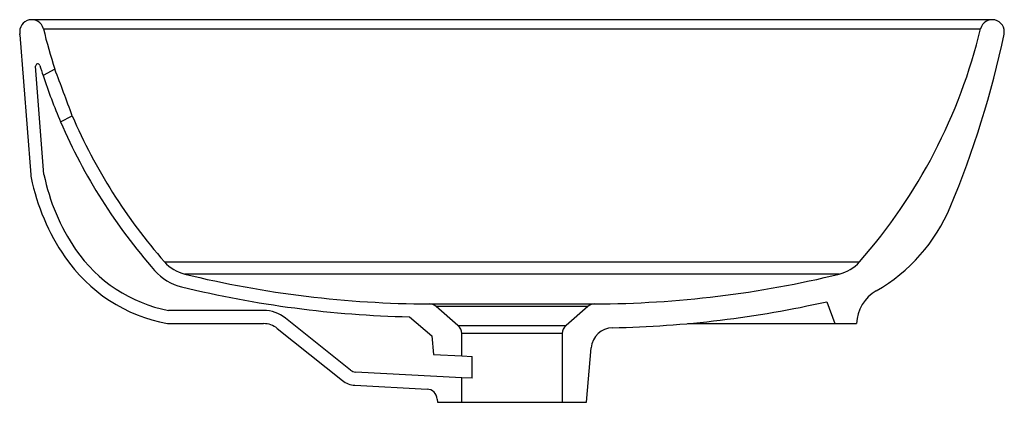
# Model space of a CAD drawing. Header units: millimetres. Extents: x 4550.335 to 4550.785, y 2151.512 to 2151.687.
import ezdxf

# ---------------------------------------------------------------- set-up
doc = ezdxf.new("R2010")
doc.units = ezdxf.units.MM
doc.layers.add('SANINDUSA', color=3, linetype='Continuous')

msp = doc.modelspace()

# ---------------------------------------------------------------- linework, layer by layer
at = {"layer": 'SANINDUSA'}
for p, q in [((4550.779195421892, 2151.6866405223), (4550.340195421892, 2151.6866405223)), ((4550.334831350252, 2151.679751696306), (4550.339763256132, 2151.615636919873)), ((4550.345541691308, 2151.682431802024), (4550.773849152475, 2151.682431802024)), ((4550.345764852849, 2151.615846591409), (4550.341956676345, 2151.665352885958)), ((4550.350759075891, 2151.663962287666), (4550.345384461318, 2151.661092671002)), ((4550.353420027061, 2151.639876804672), (4550.358732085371, 2151.642713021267)), ((4550.400877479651, 2151.57588588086), (4550.718513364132, 2151.57588588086)), ((4550.709255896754, 2151.570280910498), (4550.410134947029, 2151.570280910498)), ((4550.446187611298, 2151.5536405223), (4550.402759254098, 2151.5536405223)), ((4550.521841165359, 2151.556644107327), (4550.597549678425, 2151.556644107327)), ((4550.534975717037, 2151.546834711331), (4550.525102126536, 2151.555417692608)), ((4550.594288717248, 2151.555417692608), (4550.525102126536, 2151.555417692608)), ((4550.594288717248, 2151.555417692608), (4550.584415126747, 2151.546834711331)), ((4550.703553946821, 2151.557645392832), (4550.707195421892, 2151.5476405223)), ((4550.485935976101, 2151.526331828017), (4550.456182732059, 2151.550134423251)), ((4550.512822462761, 2151.550762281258), (4550.523029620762, 2151.542110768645)), ((4550.402195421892, 2151.5476405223), (4550.446187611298, 2151.5476405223)), ((4550.452434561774, 2151.545449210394), (4550.482187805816, 2151.521646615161)), ((4550.534975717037, 2151.546834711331), (4550.584415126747, 2151.546834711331)), ((4550.639946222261, 2151.5476405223), (4550.707195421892, 2151.5476405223)), ((4550.707195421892, 2151.5476405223), (4550.717195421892, 2151.5476405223)), ((4550.523029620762, 2151.542110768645), (4550.523776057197, 2151.533578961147)), ((4550.536695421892, 2151.532889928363), (4550.536695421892, 2151.543061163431)), ((4550.582695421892, 2151.543061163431), (4550.536695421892, 2151.543061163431)), ((4550.582695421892, 2151.543061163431), (4550.582695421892, 2151.5116405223)), ((4550.593695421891, 2151.5116405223), (4550.595880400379, 2151.536614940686)), ((4550.523776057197, 2151.533578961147), (4550.536695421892, 2151.532889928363)), ((4550.536695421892, 2151.532889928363), (4550.541447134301, 2151.532636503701)), ((4550.541447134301, 2151.522622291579), (4550.541447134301, 2151.532636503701)), ((4550.536695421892, 2151.52287571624), (4550.48822172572, 2151.525460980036)), ((4550.536695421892, 2151.5116405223), (4550.536695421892, 2151.52287571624)), ((4550.541447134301, 2151.522622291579), (4550.536695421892, 2151.52287571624)), ((4550.487902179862, 2151.519469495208), (4550.520848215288, 2151.517712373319)), ((4550.525562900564, 2151.513155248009), (4550.525695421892, 2151.5116405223)), ((4550.525695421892, 2151.5116405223), (4550.536695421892, 2151.5116405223)), ((4550.536695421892, 2151.5116405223), (4550.582695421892, 2151.5116405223)), ((4550.582695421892, 2151.5116405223), (4550.593695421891, 2151.5116405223))]:
    msp.add_line(p, q, dxfattribs=at)
for centre, radius, start, end in [((4550.340195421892, 2151.6811405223), 0.005500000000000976, 13.57854474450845, 189.7175492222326), ((4550.779195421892, 2151.6811405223), 0.005500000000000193, 348.2498526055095, 166.4214552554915), ((4550.329846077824, 2151.679368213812), 0.005000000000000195, 4.398705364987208, 9.717549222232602), ((4550.589007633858, 2151.74123591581), 0.250466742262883, 193.5785447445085, 197.9699721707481), ((4550.530383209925, 2151.74123591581), 0.2504667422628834, 318.6873417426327, 346.4214552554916), ((4550.363590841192, 2151.76758751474), 0.43, 337.1983383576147, 348.2498526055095), ((4550.34295373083, 2151.665429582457), 0.001000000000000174, 17.12345407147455, 184.3987053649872), ((4550.589007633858, 2151.74123591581), 0.2564667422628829, 197.1234540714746, 198.2093425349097), ((4548.452985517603, 2150.939771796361), 2.031254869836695, 20.24667080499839, 20.88685704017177), ((4550.589007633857, 2151.74123591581), 0.2564667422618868, 198.2093425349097, 203.2792882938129), ((4550.589007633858, 2151.74123591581), 0.2564667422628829, 203.2792882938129, 221.3126582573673), ((4550.589007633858, 2151.74123591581), 0.2504667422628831, 203.1635556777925, 221.3126582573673), ((4550.349733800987, 2151.616403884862), 0.01000000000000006, 184.3987053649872, 191.6660781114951), ((4550.437874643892, 2151.634602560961), 0.09999999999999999, 191.6660781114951, 214.3443690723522), ((4550.437874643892, 2151.634602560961), 0.09399999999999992, 191.5095690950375, 214.3443690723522), ((4550.68623901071, 2151.631947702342), 0.08000000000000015, 299.9639588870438, 337.1983383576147), ((4550.415491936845, 2151.619308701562), 0.06689118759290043, 214.3443690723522, 259.0268373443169), ((4550.415491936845, 2151.619308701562), 0.07289118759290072, 214.3443690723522, 259.4894864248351), ((4550.414397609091, 2151.587768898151), 0.02400000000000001, 221.3126582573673, 256.3013910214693), ((4550.414397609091, 2151.587768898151), 0.01800000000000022, 221.3126582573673, 256.3013910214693), ((4550.704993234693, 2151.587768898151), 0.01800000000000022, 283.6986089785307, 318.6873417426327), ((4550.523695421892, 2152.036173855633), 0.4795333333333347, 256.3013910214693, 269.7784484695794), ((4550.595695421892, 2152.036173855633), 0.4795333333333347, 270.2215515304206, 283.6986089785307), ((4550.523695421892, 2152.036173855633), 0.4855333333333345, 256.3013910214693, 268.7168198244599), ((4550.735185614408, 2151.54704640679), 0.0179999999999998, 119.9639588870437, 178.1085280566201), ((4550.446187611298, 2151.5376405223), 0.01600000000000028, 51.34019173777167, 90), ((4550.521821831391, 2151.551644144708), 0.0050000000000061, 48.9999999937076, 89.77844852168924), ((4550.597569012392, 2151.551644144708), 0.0050000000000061, 90.22155147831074, 131.0000000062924), ((4550.595695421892, 2152.036173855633), 0.4905333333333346, 271.1615926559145, 282.701991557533), ((4550.446187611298, 2151.5376405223), 0.01000000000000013, 51.34019173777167, 90), ((4550.531695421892, 2151.543061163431), 0.005, 0, 48.9999999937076), ((4550.587695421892, 2151.543061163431), 0.005, 131.0000000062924, 180), ((4550.60584234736, 2151.535743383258), 0.01000000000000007, 91.16159265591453, 175.0000000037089), ((4550.488434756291, 2151.529455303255), 0.003999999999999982, 231.3401917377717, 266.9471174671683), ((4550.488434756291, 2151.529455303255), 0.009999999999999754, 231.3401917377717, 266.9471174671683), ((4550.520581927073, 2151.512719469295), 0.005000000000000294, 4.999999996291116, 86.94711746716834)]:
    msp.add_arc(centre, radius, start, end, dxfattribs=at)

doc.saveas('drawing.dxf')
